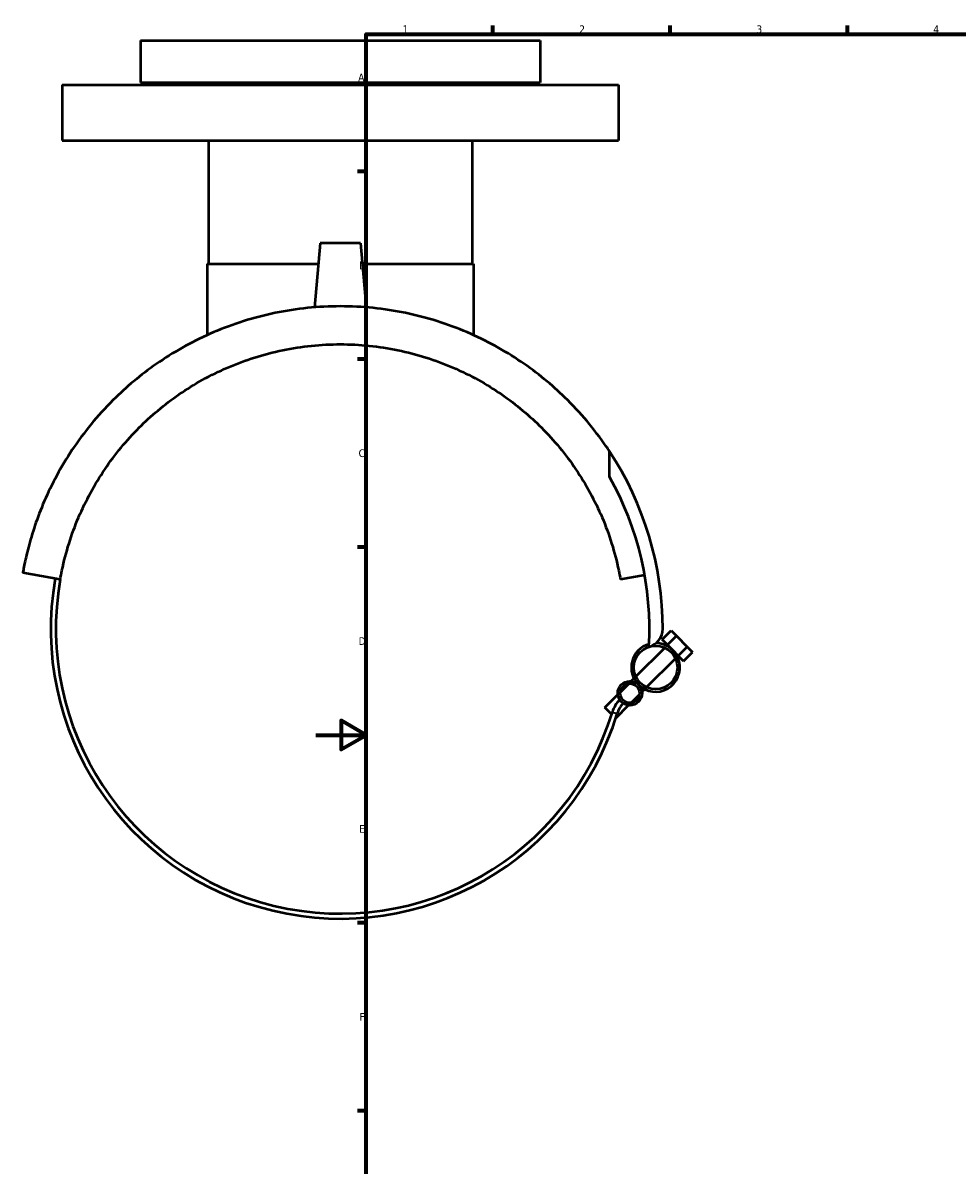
# Model space of a CAD drawing. Header units: millimetres. Extents: x -116 to 1027, y -315 to 1730.
# Tile 2 of 6: x -116 to 254, y 127 to 578. Entities that reach past the tile are written whole.
import ezdxf

# ---------------------------------------------------------------- set-up
doc = ezdxf.new("R2010")
doc.units = ezdxf.units.MM
for name, color, linetype, lineweight in [('Border (ANSI)', 7, 'Continuous', 70), ('Visible (ANSI)', 7, 'Continuous', 50), ('Visible Narrow (ANSI)', 7, 'Continuous', 35)]:
    doc.layers.add(name, color=color, linetype=linetype, lineweight=lineweight)
doc.styles.add('Note Text (ANSI)', font='tahoma.ttf')

# ---------------------------------------------------------------- blocks, each defined once
blk = doc.blocks.new('Borders Default Border')
at = {"layer": 'Border (ANSI)'}
for p, q in [((70.08, 574), (70.08, 577.45)), ((140.17, 574), (140.17, 577.45)), ((210.25, 574), (210.25, 577.45)), ((20, 519.75), (16.55, 519.75)), ((20, 445.5), (16.55, 445.5)), ((20, 371.25), (16.55, 371.25)), ((20, 222.75), (16.55, 222.75)), ((20, 148.5), (16.55, 148.5))]:
    blk.add_line(p, q, dxfattribs=at)
at = {"layer": 'Border (ANSI)', "flags": 128}
for points in [[(20, 20), (20, 574), (821, 574), (821, 20), (20, 20)], [(0, 297), (20, 297), (10, 302.77), (10, 291.23), (20, 297)]]:
    blk.add_lwpolyline(points, dxfattribs=at)
at = {"layer": 'Border (ANSI)', "char_height": 3.05, "attachment_point": 7, "style": 'Note Text (ANSI)'}
for s, insert in [('1', (34.35, 574.4)), ('2', (104.2, 574.4)), ('3', (174.26, 574.34)), ('4', (244.23, 574.4)), ('A', (16.78, 555.35)), ('B', (17.15, 481.1)), ('C', (16.95, 406.8)), ('D', (16.96, 332.6)), ('E', (17.21, 258.35)), ('F', (17.29, 184.1))]:
    blk.add_mtext(s, dxfattribs=dict(at, insert=insert))

msp = doc.modelspace()

# ---------------------------------------------------------------- linework, layer by layer
at = {"layer": 'Visible (ANSI)'}
for p, q in [((-69.277, 571.427), (88.723, 571.427)), ((-69.277, 571.427), (-69.277, 554.927)), ((88.723, 571.427), (88.723, 554.927)), ((-100.277, 553.927), (119.723, 553.927)), ((-100.277, 553.927), (-100.277, 531.927)), ((-69.277, 554.927), (88.723, 554.927)), ((-51.177, 554.927), (-51.177, 553.927)), ((70.623, 554.927), (70.623, 553.927)), ((119.723, 553.927), (119.723, 531.927)), ((-100.277, 531.927), (119.723, 531.927)), ((-42.477, 531.927), (-42.477, 483.177)), ((61.923, 531.927), (61.923, 483.177)), ((1.723, 491.427), (-0.5, 466.017)), ((17.723, 491.427), (1.723, 491.427)), ((17.723, 491.427), (19.946, 466.017)), ((-42.977, 483.177), (1.001, 483.177)), ((-42.977, 483.177), (-42.977, 455.026)), ((18.445, 483.177), (62.423, 483.177)), ((62.423, 483.177), (62.423, 455.026)), ((116.191, 399.008), (116.191, 409.076)), ((-101.068, 358.463), (-115.84, 361.068)), ((130.115, 360.156), (120.514, 358.463)), ((136.963, 334.718), (140.498, 338.253)), ((139.084, 332.596), (136.963, 334.718)), ((139.084, 332.596), (142.619, 336.132)), ((140.498, 338.253), (142.619, 336.132)), ((142.619, 336.132), (146.862, 331.889)), ((126.596, 320.109), (137.995, 331.507)), ((138.744, 332.256), (139.084, 332.596)), ((141.205, 330.475), (139.084, 332.596)), ((143.326, 328.354), (141.205, 330.475)), ((143.326, 328.354), (146.862, 331.889)), ((145.448, 326.232), (148.983, 329.768)), ((146.862, 331.889), (148.983, 329.768)), ((130.839, 315.866), (142.237, 327.265)), ((142.986, 328.014), (143.326, 328.354)), ((145.448, 326.232), (143.326, 328.354)), ((120.464, 313.976), (123.763, 317.275)), ((124.763, 318.275), (125.847, 319.36)), ((114.335, 307.848), (119.464, 312.976)), ((124.707, 309.734), (128.005, 313.032)), ((129.005, 314.033), (130.09, 315.117)), ((117.032, 305.15), (114.335, 307.848)), ((118.667, 303.694), (123.706, 308.734))]:
    msp.add_line(p, q, dxfattribs=at)
for centre, radius in [((134.417, 323.687), 8.6), ((124.235, 313.504), 4.8), ((124.235, 313.504), 3.8)]:
    msp.add_circle(centre, radius, dxfattribs=at)
for centre, radius, start, end in [((9.723, 338.927), 127.5, 0, 33.37968), ((9.723, 338.927), 122.25, 356.6934, 29.43616), ((9.723, 338.927), 114.5, 170, 343.02803), ((9.723, 338.927), 112.5, 170, 343.02803), ((129.937, 338.927), 7.285, 284.5625, 0), ((134.417, 323.687), 9.6, 105.6603, 225), ((134.417, 323.687), 9.6, 225, 89.22312), ((128.389, 302.711), 11.569, 135, 163.02803), ((128.389, 302.711), 9.569, 135, 163.02803)]:
    msp.add_arc(centre, radius, start, end, dxfattribs=at)
for points, knots in [([(9.723, 466.427), (1.095, 466.427), (-7.614, 465.538), (-24.528, 462.044), (-32.733, 459.441), (-48.092, 452.873), (-55.265, 448.901), (-68.235, 440.121), (-74.033, 435.314), (-85.293, 424.389), (-90.778, 417.813), (-100.048, 404.301), (-103.833, 397.361), (-108.278, 387.357), (-109.548, 384.112), (-111.722, 377.894), (-112.626, 374.917), (-113.739, 370.792), (-114.068, 369.483), (-114.649, 367.025), (-114.901, 365.876), (-115.328, 363.818), (-115.503, 362.909), (-115.759, 361.536), (-115.84, 361.068), (-115.84, 361.068)], [23.1731403, 23.1731403, 23.1731403, 23.1731403, 25.7614735, 25.7614735, 28.3498068, 28.3498068, 30.9381401, 30.9381401, 33.5264733, 33.5264733, 36.7314251, 36.7314251, 39.9363769, 39.9363769, 41.5388528, 41.5388528, 43.1413287, 43.1413287, 43.9425667, 43.9425667, 44.7438046, 44.7438046, 45.5450426, 45.5450426, 46.3462805, 46.3462805, 46.3462805, 46.3462805]), ([(116.191, 409.076), (115.755, 409.738), (115.311, 410.398), (110.224, 417.813), (104.738, 424.389), (93.479, 435.314), (87.681, 440.121), (74.71, 448.901), (67.537, 452.873), (52.178, 459.441), (43.973, 462.044), (27.06, 465.538), (18.351, 466.427), (9.723, 466.427)], [9.3022646, 9.3022646, 9.3022646, 9.3022646, 9.6148554, 9.6148554, 12.8198072, 12.8198072, 15.4081405, 15.4081405, 17.9964737, 17.9964737, 20.584807, 20.584807, 23.1731403, 23.1731403, 23.1731403, 23.1731403]), ([(-101.068, 358.463), (-100.857, 359.66), (-100.628, 360.848), (-99.614, 365.68), (-98.676, 369.247), (-96.476, 376.229), (-95.213, 379.644), (-90.948, 389.666), (-87.47, 396.037), (-79.403, 407.953), (-74.811, 413.493), (-65.189, 423.115), (-59.884, 427.596), (-48.11, 435.688), (-41.64, 439.298), (-27.869, 445.225), (-20.552, 447.548), (-5.546, 450.649), (2.144, 451.427), (9.723, 451.427)], [2.0491151, 2.0491151, 2.0491151, 2.0491151, 2.4433473, 2.4433473, 3.665021, 3.665021, 4.8866947, 4.8866947, 7.330042, 7.330042, 9.7733893, 9.7733893, 12.0471377, 12.0471377, 14.3208861, 14.3208861, 16.5946345, 16.5946345, 18.8683829, 18.8683829, 18.8683829, 18.8683829]), ([(9.723, 451.427), (17.302, 451.427), (24.991, 450.649), (39.997, 447.548), (47.315, 445.225), (61.085, 439.298), (67.556, 435.688), (79.33, 427.596), (84.634, 423.115), (94.256, 413.493), (98.849, 407.953), (106.916, 396.037), (110.393, 389.666), (114.659, 379.644), (115.922, 376.229), (118.122, 369.247), (119.059, 365.68), (120.073, 360.848), (120.302, 359.66), (120.514, 358.463)], [18.8683829, 18.8683829, 18.8683829, 18.8683829, 21.1421313, 21.1421313, 23.4158797, 23.4158797, 25.689628, 25.689628, 27.9633764, 27.9633764, 30.4067238, 30.4067238, 32.8500711, 32.8500711, 34.0717448, 34.0717448, 35.2934184, 35.2934184, 35.6876506, 35.6876506, 35.6876506, 35.6876506])]:
    msp.add_open_spline(points, degree=3, knots=knots, dxfattribs=at)
at = {"layer": 'Visible Narrow (ANSI)'}
msp.add_line((117.335, 306.085), (119.224, 305.508), dxfattribs=at)

# ---------------------------------------------------------------- block references
msp.add_blockref('Borders Default Border', (0, 0))

doc.saveas('drawing.dxf')
